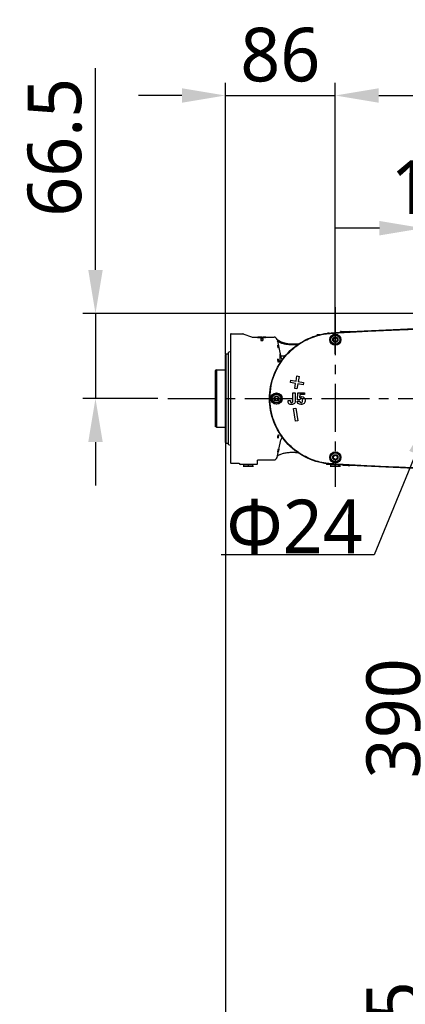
# Model space of a CAD drawing. Header units: millimetres. Extents: x 7426 to 8300, y 124 to 421.
# Tile 54 of 135: x 7964 to 7979, y 250 to 289. Entities that reach past the tile are written whole.
import ezdxf
from ezdxf import colors
from ezdxf.entities.mleader import LeaderData, LeaderLine
from ezdxf.math import Vec2, Vec3

# ---------------------------------------------------------------- set-up
doc = ezdxf.new("R2010")
doc.units = ezdxf.units.MM
doc.linetypes.add('BANKLINE1', pattern=[5.5, 4, -1.5])
doc.linetypes.add('CENTER', pattern=[0.6, 0.375, -0.075, 0.075, -0.075])
for name, color, linetype in [('00_COMPONENTS', 7, 'BANKLINE1'), ('DIM', 7, 'Continuous'), ('外形图', 7, 'Continuous')]:
    doc.layers.add(name, color=color, linetype=linetype)
doc.styles.add('微软雅黑', font='msyh.ttc')
doc.dimstyles.new('尺寸标注_1_20比例', dxfattribs={"dimtxt": 2.1, "dimasz": 1.7, "dimexe": 0.5, "dimexo": 0.4, "dimgap": 0.5, "dimtad": 1, "dimdec": 1, "dimlfac": 20, "dimdsep": 46, "dimtxsty": '微软雅黑', "dimcen": 0.09, "dimadec": 0, "dimazin": 0, "dimtp": 0.01, "dimtm": 0.01, "dimtfac": 1, "dimtdec": 1, "dimtofl": 0, "dimtmove": 0, "dimatfit": 3, "dimfxl": 1, "dimtolj": 1, "dimarcsym": 0})

# ---------------------------------------------------------------- blocks, each defined once
blk = doc.blocks.new('*D1463')
at = {"layer": 'Defpoints', "color": 0}
for p in [(7976.553, 285.592), (7972.253, 275.094), (7976.553, 275.094)]:
    blk.add_point(p, dxfattribs=at)
at = {"layer": '外形图', "color": 0, "lineweight": -2, "ltscale": 20}
for p, q in [((7972.253, 275.494), (7972.253, 286.092)), ((7976.553, 275.494), (7976.553, 286.092)), ((7970.553, 285.592), (7968.853, 285.592)), ((7972.253, 285.592), (7976.553, 285.592)), ((7978.253, 285.592), (7979.953, 285.592))]:
    blk.add_line(p, q, dxfattribs=at)
at = {"layer": '外形图', "color": 0}
for points in [[(7970.553, 285.309), (7970.553, 285.876), (7972.253, 285.592)], [(7978.253, 285.876), (7978.253, 285.309), (7976.553, 285.592)]]:
    blk.add_solid(points, dxfattribs=at)
at = {"layer": '外形图', "color": 0, "insert": (7974.403, 287.177), "char_height": 2.1, "attachment_point": 5, "style": '微软雅黑'}
blk.add_mtext('\\A1;86', dxfattribs=at)
blk = doc.blocks.new('*D1464')
at = {"layer": 'Defpoints', "color": 0}
for p in [(7976.553, 285.592), (8003.503, 285.592), (8003.503, 281.874)]:
    blk.add_point(p, dxfattribs=at)
at = {"layer": '外形图', "color": 0, "lineweight": -2, "ltscale": 20}
for p, q in [((7976.553, 285.992), (7976.553, 286.092)), ((8003.503, 282.274), (8003.503, 286.092)), ((7978.253, 285.592), (8001.803, 285.592))]:
    blk.add_line(p, q, dxfattribs=at)
at = {"layer": '外形图', "color": 0}
for points in [[(7978.253, 285.876), (7978.253, 285.309), (7976.553, 285.592)], [(8001.803, 285.309), (8001.803, 285.876), (8003.503, 285.592)]]:
    blk.add_solid(points, dxfattribs=at)
at = {"layer": '外形图', "color": 0, "insert": (7989.372, 287.178), "char_height": 2.1, "attachment_point": 5, "style": '微软雅黑'}
blk.add_mtext('\\A1;539', dxfattribs=at)
blk = doc.blocks.new('*D1504')
at = {"layer": '00_COMPONENTS', "color": 0, "linetype": 'ByBlock', "lineweight": -2, "ltscale": 20}
for p, q in [((7979.978, 274.177), (7979.978, 280.905)), ((7980.538, 273.985), (7980.538, 280.905)), ((7978.278, 280.405), (7976.578, 280.405)), ((7982.238, 280.405), (7983.938, 280.405))]:
    blk.add_line(p, q, dxfattribs=at)
at = {"layer": '00_COMPONENTS', "color": 0}
for points in [[(7978.278, 280.122), (7978.278, 280.689), (7979.978, 280.405)], [(7982.238, 280.689), (7982.238, 280.122), (7980.538, 280.405)]]:
    blk.add_solid(points, dxfattribs=at)
at = {"layer": 'Defpoints', "color": 0}
for p in [(7979.978, 280.405), (7979.978, 273.777), (7980.538, 273.585)]:
    blk.add_point(p, dxfattribs=at)
at = {"layer": '00_COMPONENTS', "color": 0, "insert": (7980.282, 281.996), "char_height": 2.1, "attachment_point": 5, "style": '微软雅黑'}
blk.add_mtext('\\A1;\\A1;10', dxfattribs=at)
blk = doc.blocks.new('*D1510')
at = {"layer": 'Defpoints', "color": 0}
for p in [(7980.418, 251.497), (8003.253, 251.497), (8003.253, 245.747)]:
    blk.add_point(p, dxfattribs=at)
at = {"layer": 'DIM', "color": 0, "linetype": 'ByBlock', "lineweight": -2, "ltscale": 20}
for p, q in [((8002.853, 251.497), (7979.918, 251.497)), ((7980.418, 247.447), (7980.418, 249.797)), ((8002.853, 245.747), (7979.918, 245.747))]:
    blk.add_line(p, q, dxfattribs=at)
at = {"layer": 'DIM', "color": 0}
for points in [[(7980.701, 249.797), (7980.134, 249.797), (7980.418, 251.497)], [(7980.134, 247.447), (7980.701, 247.447), (7980.418, 245.747)]]:
    blk.add_solid(points, dxfattribs=at)
at = {"layer": 'DIM', "color": 0, "insert": (7978.826, 248.622), "char_height": 2.1, "attachment_point": 5, "rotation": 90, "style": '微软雅黑'}
blk.add_mtext('\\A1;115', dxfattribs=at)
blk = doc.blocks.new('*D1511')
at = {"layer": 'Defpoints', "color": 0}
for p in [(8002.205, 270.997), (7980.418, 251.497), (8003.253, 251.497)]:
    blk.add_point(p, dxfattribs=at)
at = {"layer": 'DIM', "color": 0, "linetype": 'ByBlock', "lineweight": -2, "ltscale": 20}
for p, q in [((8001.805, 270.997), (7979.918, 270.997)), ((7980.418, 269.297), (7980.418, 253.197)), ((8002.853, 251.497), (7979.918, 251.497))]:
    blk.add_line(p, q, dxfattribs=at)
at = {"layer": 'DIM', "color": 0}
for points in [[(7980.701, 269.297), (7980.134, 269.297), (7980.418, 270.997)], [(7980.134, 253.197), (7980.701, 253.197), (7980.418, 251.497)]]:
    blk.add_solid(points, dxfattribs=at)
at = {"layer": 'DIM', "color": 0, "insert": (7978.832, 261.247), "char_height": 2.1, "attachment_point": 5, "rotation": 90, "style": '微软雅黑'}
blk.add_mtext('\\A1;390', dxfattribs=at)
blk = doc.blocks.new('*D1521')
at = {"layer": 'Defpoints', "color": 0}
for p in [(7972.253, 275.472), (8011.003, 220.145), (8011.003, 204.003)]:
    blk.add_point(p, dxfattribs=at)
at = {"layer": 'DIM', "color": 0, "linetype": 'ByBlock', "lineweight": -2, "ltscale": 20}
for p, q in [((7972.253, 275.072), (7972.253, 203.503)), ((8011.003, 219.745), (8011.003, 203.503)), ((7973.953, 204.003), (8009.303, 204.003))]:
    blk.add_line(p, q, dxfattribs=at)
at = {"layer": 'DIM', "color": 0}
for points in [[(7973.953, 204.287), (7973.953, 203.72), (7972.253, 204.003)], [(8009.303, 203.72), (8009.303, 204.287), (8011.003, 204.003)]]:
    blk.add_solid(points, dxfattribs=at)
at = {"layer": 'DIM', "color": 0, "insert": (7991.628, 205.571), "char_height": 2.1, "attachment_point": 5, "style": '微软雅黑'}
blk.add_mtext('\\A1;775', dxfattribs=at)
blk = doc.blocks.new('*D1527')
at = {"layer": 'Defpoints', "color": 0}
for p in [(7990.065, 277.072), (7967.175, 273.747), (7970.011, 273.747)]:
    blk.add_point(p, dxfattribs=at)
at = {"layer": 'DIM', "color": 0, "lineweight": -2}
for p, q in [((7967.175, 278.772), (7967.175, 286.665)), ((7989.665, 277.072), (7966.675, 277.072)), ((7967.175, 277.072), (7967.175, 273.747)), ((7969.611, 273.747), (7966.675, 273.747)), ((7967.175, 272.047), (7967.175, 270.347))]:
    blk.add_line(p, q, dxfattribs=at)
at = {"layer": 'DIM', "color": 0}
for points in [[(7966.892, 278.772), (7967.458, 278.772), (7967.175, 277.072)], [(7967.458, 272.047), (7966.892, 272.047), (7967.175, 273.747)]]:
    blk.add_solid(points, dxfattribs=at)
at = {"layer": 'DIM', "color": 0, "insert": (7965.589, 283.569), "char_height": 2.1, "attachment_point": 5, "rotation": 90, "style": '微软雅黑', "bg_fill": 3, "box_fill_scale": 1.1, "bg_fill_color": 256, "bg_fill_true_color": 13158600, "bg_fill_transparency": 0}
blk.add_mtext('\\A1;66.5', dxfattribs=at)

msp = doc.modelspace()

# ---------------------------------------------------------------- linework, layer by layer
at = {"layer": '外形图', "linetype": 'CENTER', "ltscale": 5}
for p, q in [((7976.5534, 277.3186), (7976.5534, 270.2896)), ((7970.0105, 273.7467), (8010.4048, 273.7467))]:
    msp.add_line(p, q, dxfattribs=at)
at = {"layer": '外形图', "linetype": 'Continuous'}
for p, q in [((7976.7778, 276.3716), (7977.289, 276.3716)), ((7972.4534, 276.2649), (7972.4534, 271.2284)), ((7972.4784, 276.2716), (7972.927, 276.2716)), ((7972.9783, 276.2626), (7973.272, 276.1557)), ((7973.3233, 276.1467), (7973.519, 276.1467)), ((7973.5355, 276.1396), (7973.5355, 276.1273)), ((7973.6208, 276.1463), (7973.6388, 276.1463)), ((7973.6388, 276.1463), (7973.6575, 276.1463)), ((7973.6434, 276.1087), (7973.6434, 276.0181)), ((7973.6434, 276.1087), (7973.7134, 276.1087)), ((7973.6434, 276.0833), (7973.7134, 276.0833)), ((7973.6434, 276.0181), (7973.7134, 276.0181)), ((7973.6575, 276.1463), (7973.67, 276.1463)), ((7973.67, 276.1463), (7973.6822, 276.1463)), ((7973.6782, 276.1394), (7973.6782, 276.1265)), ((7973.6822, 276.1463), (7973.7059, 276.1463)), ((7973.7015, 276.1432), (7973.7015, 276.1288)), ((7973.7059, 276.1463), (7973.7175, 276.1463)), ((7973.7134, 276.1087), (7973.7134, 276.0181)), ((7973.7175, 276.1463), (7973.7288, 276.1463)), ((7973.7288, 276.1463), (7973.7508, 276.1462)), ((7973.7508, 276.1462), (7973.7614, 276.1462)), ((7973.7614, 276.1462), (7973.7708, 276.1461)), ((7973.779, 276.1355), (7973.779, 276.1257)), ((7973.7886, 276.146), (7973.797, 276.1459)), ((7973.8224, 276.1467), (7974.1569, 276.1467)), ((7973.8224, 276.1391), (7973.8224, 276.1271)), ((7974.2534, 276.1041), (7974.2481, 276.1041)), ((7974.2555, 276.0943), (7974.2534, 276.1041)), ((7974.2735, 276.0523), (7974.4207, 275.3596)), ((7975.8264, 276.2466), (7975.9511, 276.2466)), ((7975.856, 276.2466), (7975.8534, 276.246)), ((7975.8534, 276.246), (7975.8534, 276.2219)), ((7975.856, 276.2466), (7975.9409, 276.2466)), ((7976.2484, 276.2839), (7976.2526, 276.2843)), ((7976.4772, 276.0907), (7976.5534, 276.1347)), ((7976.4772, 276.0026), (7976.4772, 276.0907)), ((7976.5534, 275.9586), (7976.4772, 276.0026)), ((7976.5534, 276.1347), (7976.6297, 276.0907)), ((7976.6297, 276.0026), (7976.5534, 275.9586)), ((7976.6297, 276.0907), (7976.6297, 276.0026)), ((7976.7528, 276.3473), (7976.7526, 276.3392)), ((7976.8233, 276.3276), (7976.8344, 276.3283)), ((7976.8344, 276.3283), (7976.8504, 276.3293)), ((7976.8423, 276.3451), (7976.8493, 276.3455)), ((7972.2534, 275.4717), (7972.2784, 275.4967)), ((7972.2534, 272.0217), (7972.2534, 275.4716)), ((7972.2784, 275.4967), (7972.2784, 271.9967)), ((7972.2784, 275.4967), (7972.3634, 275.4967)), ((7972.3784, 271.9528), (7972.3784, 275.5405)), ((7972.4534, 275.585), (7972.3871, 275.5541)), ((7974.3916, 275.1385), (7974.3916, 275.4967)), ((7974.4341, 275.2465), (7974.4642, 275.2465)), ((7974.581, 275.3967), (7974.5514, 275.3967)), ((7971.9034, 274.8717), (7971.8534, 274.8428)), ((7971.8534, 274.8428), (7971.8534, 272.6505)), ((7971.9034, 274.8717), (7971.9034, 272.6217)), ((7971.9034, 274.8717), (7972.2384, 274.8717)), ((7974.7985, 274.3748), (7974.8141, 274.4634)), ((7974.8141, 274.4634), (7975.016, 274.4278)), ((7975.016, 274.4278), (7975.0516, 274.6297)), ((7975.0516, 274.6297), (7975.1403, 274.6141)), ((7975.1403, 274.6141), (7975.1047, 274.4122)), ((7975.0004, 274.3392), (7974.7985, 274.3748)), ((7974.9648, 274.1373), (7975.0004, 274.3392)), ((7975.0534, 274.1217), (7974.9648, 274.1373)), ((7975.089, 274.3235), (7975.0534, 274.1217)), ((7975.2909, 274.2879), (7975.089, 274.3235)), ((7975.1047, 274.4122), (7975.3065, 274.3766)), ((7975.3065, 274.3766), (7975.2909, 274.2879)), ((7974.1772, 273.7907), (7974.2534, 273.8347)), ((7974.1772, 273.7026), (7974.1772, 273.7907)), ((7974.2534, 273.6586), (7974.1772, 273.7026)), ((7974.2534, 273.8347), (7974.3297, 273.7907)), ((7974.3297, 273.7026), (7974.2534, 273.6586)), ((7974.3297, 273.7907), (7974.3297, 273.7026)), ((7974.7034, 273.6508), (7974.7034, 273.6649)), ((7974.7034, 273.6649), (7974.799, 273.6649)), ((7974.799, 273.6649), (7974.7984, 273.6489)), ((7974.8921, 273.6454), (7974.8921, 273.9717)), ((7974.8921, 273.9717), (7974.9898, 273.9717)), ((7974.9898, 273.9717), (7974.9898, 273.6711)), ((7975.0701, 273.7), (7975.0879, 273.9717)), ((7975.1597, 273.7), (7975.0701, 273.7)), ((7975.0879, 273.9717), (7975.3499, 273.9717)), ((7975.1707, 273.9021), (7975.1584, 273.7821)), ((7975.3499, 273.9021), (7975.1707, 273.9021)), ((7975.3499, 273.9717), (7975.3499, 273.9021)), ((7974.9148, 273.356), (7975.0034, 273.3717)), ((7975.0016, 272.8636), (7974.9148, 273.356)), ((7975.0034, 273.3717), (7975.0903, 272.8793)), ((7975.0616, 273.6473), (7975.1606, 273.6473)), ((7971.9034, 272.6217), (7971.8534, 272.6505)), ((7971.9034, 272.6217), (7972.2384, 272.6217)), ((7975.0903, 272.8793), (7975.0016, 272.8636)), ((7974.2735, 271.4411), (7974.4207, 272.1337)), ((7974.5021, 272.1967), (7974.4984, 272.1967)), ((7972.2534, 272.0217), (7972.2784, 271.9967)), ((7972.2784, 271.9967), (7972.3634, 271.9967)), ((7972.4534, 271.9083), (7972.3871, 271.9392)), ((7974.2851, 271.4958), (7974.293, 271.5024)), ((7976.4772, 271.4907), (7976.5534, 271.5347)), ((7976.4772, 271.4026), (7976.4772, 271.4907)), ((7976.5534, 271.3586), (7976.4772, 271.4026)), ((7976.5534, 271.5347), (7976.6297, 271.4907)), ((7976.6297, 271.4026), (7976.5534, 271.3586)), ((7976.6297, 271.4907), (7976.6297, 271.4026)), ((7972.4784, 271.2217), (7972.7778, 271.2217)), ((7972.8028, 271.196), (7972.8028, 271.1973)), ((7973.4791, 271.1717), (7972.8278, 271.1717)), ((7972.9514, 271.0967), (7973.3555, 271.0967)), ((7972.9784, 271.0973), (7972.9784, 271.1717)), ((7972.9784, 271.0973), (7972.981, 271.0967)), ((7973.3258, 271.0967), (7972.981, 271.0967)), ((7973.1534, 271.1039), (7973.1534, 271.1717)), ((7973.3258, 271.0967), (7973.3284, 271.0973)), ((7973.3284, 271.0973), (7973.3284, 271.1717)), ((7973.5041, 271.196), (7973.5074, 271.3223)), ((7973.5324, 271.3467), (7974.1569, 271.3467)), ((7976.2028, 271.196), (7976.2027, 271.1991)), ((7976.489, 271.1717), (7976.2278, 271.1717)), ((7976.3514, 271.0967), (7976.7555, 271.0967)), ((7976.3784, 271.0973), (7976.3784, 271.1717)), ((7976.3784, 271.0973), (7976.381, 271.0967)), ((7976.7258, 271.0967), (7976.381, 271.0967)), ((7976.5534, 271.1039), (7976.5534, 271.1674)), ((7976.7258, 271.0967), (7976.7284, 271.0973)), ((7976.7284, 271.0973), (7976.7284, 271.1557)), ((7976.8421, 271.1483), (7976.833, 271.1489)), ((7976.8477, 271.164), (7976.834, 271.1649)), ((7976.8896, 271.1465), (7976.8467, 271.1493)), ((7976.8649, 271.1629), (7976.8477, 271.164)), ((7976.9431, 271.143), (7976.8896, 271.1465))]:
    msp.add_line(p, q, dxfattribs=at)
for points in [[(7974.2993, 275.9859), (7974.2892, 275.994), (7974.2851, 275.9976)], [(7975.0862, 275.8589), (7975.054, 275.8556), (7975.0083, 275.8518), (7974.9633, 275.8491), (7974.9193, 275.8474), (7974.876, 275.8467), (7974.8337, 275.847), (7974.7922, 275.8484), (7974.7517, 275.8507), (7974.7121, 275.854), (7974.6735, 275.8584), (7974.636, 275.8636), (7974.5996, 275.8699), (7974.5644, 275.877), (7974.5305, 275.885), (7974.4981, 275.8939), (7974.4673, 275.9034), (7974.4384, 275.9136), (7974.4114, 275.9242), (7974.3867, 275.935), (7974.3643, 275.946), (7974.3443, 275.9567), (7974.3268, 275.9671), (7974.3118, 275.9769), (7974.2993, 275.9859)], [(7974.293, 271.5024), (7974.3047, 271.5113), (7974.319, 271.5212), (7974.3359, 271.5317), (7974.3554, 271.5427), (7974.3775, 271.5539), (7974.4021, 271.5652), (7974.429, 271.5762), (7974.458, 271.5868), (7974.4891, 271.5968), (7974.5219, 271.606), (7974.5562, 271.6145), (7974.592, 271.622), (7974.6289, 271.6286), (7974.667, 271.6341), (7974.7059, 271.6387), (7974.7458, 271.6422), (7974.7865, 271.6447), (7974.828, 271.6462), (7974.8702, 271.6466), (7974.9131, 271.6461), (7974.9568, 271.6446), (7975.0011, 271.642), (7975.0461, 271.6385), (7975.0861, 271.6345)], [(7972.7778, 271.2217), (7972.7804, 271.2215), (7972.7839, 271.2209), (7972.7873, 271.2198), (7972.7905, 271.2181), (7972.7935, 271.2161), (7972.7961, 271.2136), (7972.7984, 271.2108), (7972.8002, 271.2077), (7972.8016, 271.2043), (7972.8024, 271.2008), (7972.8028, 271.1973)], [(7973.5074, 271.3223), (7973.5077, 271.3257), (7973.5085, 271.3291), (7973.5098, 271.3325), (7973.5116, 271.3356), (7973.5138, 271.3384), (7973.5164, 271.3409), (7973.5193, 271.3429), (7973.5224, 271.3446), (7973.5258, 271.3458), (7973.5293, 271.3465), (7973.5324, 271.3467)]]:
    msp.add_lwpolyline(points, dxfattribs=at)
for centre, radius in [((7976.5534, 276.0467), 0.22), ((7976.5534, 276.0467), 0.2157), ((7976.5534, 276.0467), 0.1725), ((7976.5534, 276.0467), 0.1026), ((7974.2534, 273.7467), 0.22), ((7974.2534, 273.7467), 0.2157), ((7974.2534, 273.7467), 0.1725), ((7974.2534, 273.7467), 0.1026), ((7976.5534, 271.4467), 0.22), ((7976.5534, 271.4467), 0.2157), ((7976.5534, 271.4467), 0.1725), ((7976.5534, 271.4467), 0.1026)]:
    msp.add_circle(centre, radius, dxfattribs=at)
for centre, radius, start, end in [((7976.7778, 276.3466), 0.025, 90, 178.5), ((7981.8203, 198.5769), 77.9273, 93.45643, 93.657405), ((7972.4784, 276.2216), 0.05, 90, 120), ((7972.927, 276.1217), 0.15, 70, 90), ((7973.3233, 276.2966), 0.15, 250, 270), ((7973.5824, 276.7712), 0.6456, 263.52422, 265.82853), ((7973.5617, 274.3311), 1.8148, 90.98122, 91.34695), ((7973.5759, 273.511), 2.6351, 90.71011, 90.98378), ((7973.5912, 272.2813), 3.8649, 90.51049, 90.71195), ((7973.606, 270.6594), 5.4868, 90.3602, 90.51343), ((7973.6188, 268.6208), 7.5255, 90.24102, 90.36051), ((7973.6409, 263.0924), 13.054, 90.08827, 90.23607), ((7973.6102, 277.2796), 1.1447, 269.01109, 270.0276), ((7973.611, 277.2947), 1.1598, 269.98619, 270.61379), ((7973.615, 276.9617), 0.8267, 270.58477, 271.78977), ((7973.6392, 276.7842), 0.6589, 273.38914, 275.431), ((7973.6517, 276.6487), 0.5229, 275.47704, 276.02386), ((7973.7044, 271.3615), 4.7817, 89.636, 89.76448), ((7973.7202, 273.4007), 2.7425, 88.87738, 89.69542), ((7973.7337, 269.5018), 6.6444, 89.52725, 89.68036), ((7973.7483, 274.8637), 1.2791, 88.10103, 88.85245), ((7973.7632, 272.7425), 3.4036, 89.16778, 89.43251), ((7973.7818, 274.0056), 2.1403, 88.79574, 89.17356), ((7973.7953, 274.6602), 1.4856, 88.53614, 88.78533), ((7974.1569, 276.0275), 0.1192, 12, 90), ((7974.4755, 276.2333), 0.2677, 228.06673, 229.22623), ((7975.9643, 275.522), 0.7259, 97.48154, 98.78829), ((7976.6288, 273.0532), 3.2697, 95.90632, 96.71499), ((7976.3509, 275.6228), 0.6652, 97.67901, 98.81942), ((7976.3705, 275.4812), 0.8081, 97.04143, 97.71866), ((7976.3635, 275.5389), 0.75, 96.21764, 97.04888), ((7976.3484, 275.6788), 0.6093, 95.13013, 96.22912), ((7976.6741, 272.6196), 3.7057, 95.55351, 95.91416), ((7976.9018, 274.9983), 1.3284, 92.66352, 92.90702), ((7976.888, 275.2932), 1.0332, 92.46, 92.66194), ((7976.8771, 275.5493), 0.7769, 92.2015, 92.46247), ((7976.8675, 275.8004), 0.5256, 91.84162, 92.2068), ((7974.2245, 275.7299), 0.1176, 359.60402, 2.55085), ((7972.3634, 275.5117), 0.015, 270, 0), ((7972.3934, 275.5405), 0.015, 115, 180), ((7974.4984, 275.3761), 0.0795, 192, 270), ((7972.2384, 274.8867), 0.015, 270, 0), ((7975.3017, 273.6423), 0.2002, 134.03817, 135.70434), ((7975.2171, 273.6948), 0.056, 82.63548, 90.07525), ((7972.2384, 272.6067), 0.015, 0, 90), ((7974.4984, 272.1172), 0.0795, 90, 168), ((7972.3634, 271.9817), 0.015, 0, 90), ((7972.3934, 271.9528), 0.015, 180, 245), ((7974.1569, 271.4658), 0.1192, 270, 348), ((7974.0404, 271.7906), 0.3042, 339.30832, 339.96246), ((7972.4784, 271.2717), 0.05, 240, 270), ((7972.8278, 271.1967), 0.025, 181.5, 270), ((7973.0893, 271.8213), 0.7259, 261.21171, 262.51846), ((7973.2175, 271.8213), 0.7259, 277.48154, 278.78829), ((7973.4791, 271.1967), 0.025, 270, 358.5), ((7976.2278, 271.1967), 0.025, 181.5, 270), ((7976.6283, 274.4352), 3.2647, 263.28322, 264.09309), ((7976.6743, 274.8751), 3.7071, 264.08545, 264.46048), ((7976.4893, 271.8213), 0.7259, 261.21171, 262.51846), ((7976.6175, 271.8213), 0.7259, 277.48154, 278.78829), ((7976.8826, 272.1341), 0.967, 267.15513, 267.9483), ((7981.7307, 347.4571), 76.4652, 266.3345, 266.544707)]:
    msp.add_arc(centre, radius, start, end, dxfattribs=at)
for points, knots in [([(7976.8504, 276.3293), (7976.9206, 276.3338), (7977.0929, 276.3449), (7977.3677, 276.3603), (7977.6749, 276.3766), (7977.9824, 276.3915), (7978.2893, 276.4054), (7978.5968, 276.4186), (7978.9106, 276.4312), (7979.2402, 276.4437), (7979.5973, 276.4564), (7979.9927, 276.4696), (7980.4369, 276.4834), (7980.9349, 276.4977), (7981.4803, 276.5121), (7982.0565, 276.5261), (7982.6476, 276.5392), (7983.2482, 276.5514), (7983.8648, 276.5629), (7984.5096, 276.574), (7985.1576, 276.584), (7985.5924, 276.5902), (7985.7997, 276.593)], [0, 0, 0, 0, 0.0235801, 0.0578375, 0.0922142, 0.1266516, 0.1609875, 0.1951405, 0.2297865, 0.2661953, 0.3056776, 0.3494817, 0.3987676, 0.4545579, 0.5164118, 0.5815601, 0.6476619, 0.7145009, 0.7828633, 0.8542818, 0.9305441, 1, 1, 1, 1]), ([(7973.4698, 276.1396), (7973.4698, 276.1436), (7973.4951, 276.143), (7973.5064, 276.1451), (7973.519, 276.1454)], [0, 0, 0, 0, 0.2389077, 1, 1, 1, 1]), ([(7973.4941, 276.1317), (7973.4878, 276.1327), (7973.4811, 276.1342), (7973.4698, 276.1374), (7973.4698, 276.1396)], [0, 0, 0, 0, 0.7413988, 1, 1, 1, 1]), ([(7973.5561, 276.1422), (7973.551, 276.142), (7973.5463, 276.1406), (7973.5355, 276.1414), (7973.5355, 276.1396)], [0, 0, 0, 0, 0.7317569, 1, 1, 1, 1]), ([(7973.5355, 276.1396), (7973.5355, 276.1375), (7973.5469, 276.1384), (7973.5518, 276.1367), (7973.557, 276.1364)], [0, 0, 0, 0, 0.282284, 1, 1, 1, 1]), ([(7973.6587, 276.1422), (7973.6549, 276.1424), (7973.6378, 276.143), (7973.6207, 276.1431), (7973.6074, 276.1431)], [0, 0, 0, 0, 0.222833, 1, 1, 1, 1]), ([(7973.6782, 276.1394), (7973.6782, 276.1412), (7973.668, 276.1406), (7973.6635, 276.1419), (7973.6587, 276.1422)], [0, 0, 0, 0, 0.2700769, 1, 1, 1, 1]), ([(7973.6598, 276.1363), (7973.6643, 276.1366), (7973.6686, 276.1379), (7973.6782, 276.1377), (7973.6782, 276.1394)], [0, 0, 0, 0, 0.7344255, 1, 1, 1, 1]), ([(7973.7015, 276.1432), (7973.712, 276.1428), (7973.7216, 276.141), (7973.7425, 276.1407), (7973.7425, 276.1373)], [0, 0, 0, 0, 0.7494887, 1, 1, 1, 1]), ([(7973.7425, 276.1373), (7973.7425, 276.134), (7973.7246, 276.132), (7973.7157, 276.1297), (7973.7066, 276.1288)], [0, 0, 0, 0, 0.2630004, 1, 1, 1, 1]), ([(7973.822, 276.1396), (7973.8208, 276.1402), (7973.8101, 276.1414), (7973.7998, 276.1419), (7973.7907, 276.1422)], [0, 0, 0, 0, 0.1265007, 1, 1, 1, 1]), ([(7973.8064, 276.1363), (7973.8074, 276.1364), (7973.8094, 276.1365), (7973.8114, 276.1366), (7973.8124, 276.1367)], [0, 0, 0, 0, 0.5161582, 1, 1, 1, 1]), ([(7973.8124, 276.1367), (7973.8152, 276.1369), (7973.818, 276.136), (7973.8223, 276.1388), (7973.8196, 276.1387), (7973.8187, 276.1388)], [0, 0, 0, 0, 0.690743, 0.7695703, 1, 1, 1, 1]), ([(7973.8333, 276.1453), (7973.8372, 276.1452), (7973.8508, 276.1448), (7973.8644, 276.1443), (7973.8739, 276.1433)], [0, 0, 0, 0, 0.2948467, 1, 1, 1, 1]), ([(7973.8868, 276.1388), (7973.8868, 276.1363), (7973.8739, 276.1327), (7973.8663, 276.1312), (7973.8589, 276.1302)], [0, 0, 0, 0, 0.2492948, 1, 1, 1, 1]), ([(7973.8739, 276.1433), (7973.876, 276.1431), (7973.8799, 276.1424), (7973.8868, 276.1413), (7973.8868, 276.1388)], [0, 0, 0, 0, 0.4594777, 1, 1, 1, 1]), ([(7973.9808, 273.7467), (7973.9808, 274.3553), (7974.4463, 275.6152), (7975.6421, 276.2292), (7976.2464, 276.3005)], [0, 0, 0, 0, 0.5000537, 1, 1, 1, 1]), ([(7976.295, 271.2042), (7976.2805, 271.2057), (7976.1659, 271.2185), (7975.9516, 271.2558), (7975.6598, 271.3458), (7975.3791, 271.4693), (7975.1163, 271.6258), (7974.8741, 271.8118), (7974.6508, 272.03), (7974.4435, 272.2906), (7974.2536, 272.6087), (7974.0976, 272.9939), (7974.0021, 273.4364), (7973.9878, 273.9061), (7974.0591, 274.3624), (7974.1992, 274.7701), (7974.3824, 275.1113), (7974.5867, 275.3899), (7974.8059, 275.6203), (7975.0423, 275.8154), (7975.299, 275.9808), (7975.5751, 276.1146), (7975.8639, 276.214), (7976.0908, 276.2635), (7976.2193, 276.2804), (7976.2484, 276.2839)], [0, 0, 0, 0, 0.0058635, 0.0463899, 0.0872526, 0.128385, 0.1694467, 0.2099809, 0.2509538, 0.2946943, 0.3435791, 0.3994632, 0.4610615, 0.52468, 0.5873926, 0.6457747, 0.6972175, 0.7426116, 0.7843227, 0.8247843, 0.8656364, 0.9068588, 0.9478829, 0.9882161, 1, 1, 1, 1]), ([(7976.2526, 276.2843), (7976.3207, 276.2922), (7976.489, 276.3061), (7976.6793, 276.3182), (7976.8013, 276.3261), (7976.8233, 276.3276)], [0, 0, 0, 0, 0.3593032, 0.8843736, 1, 1, 1, 1]), ([(7976.2829, 276.2877), (7976.341, 276.2939), (7976.4991, 276.3068), (7976.6765, 276.3181), (7976.7956, 276.3258), (7976.8147, 276.327)], [0, 0, 0, 0, 0.3284819, 0.8920245, 1, 1, 1, 1]), ([(7974.33, 275.7126), (7974.3282, 275.7126), (7974.3274, 275.722), (7974.3226, 275.7321), (7974.3186, 275.7525), (7974.3134, 275.7747), (7974.3095, 275.7969), (7974.3051, 275.8179), (7974.3056, 275.8275), (7974.3027, 275.8376), (7974.3044, 275.8376)], [0, 0, 0, 0, 0.0419356, 0.1522823, 0.3138036, 0.5027051, 0.6919496, 0.85353, 0.9619635, 1, 1, 1, 1]), ([(7974.3044, 275.8376), (7974.3061, 275.8376), (7974.3068, 275.8282), (7974.3115, 275.8181), (7974.3154, 275.7976), (7974.3206, 275.7754), (7974.3246, 275.7532), (7974.3291, 275.7323), (7974.3288, 275.7227), (7974.3316, 275.7126), (7974.33, 275.7126)], [0, 0, 0, 0, 0.0415803, 0.1518117, 0.3134171, 0.5024261, 0.6917361, 0.8534129, 0.9619401, 1, 1, 1, 1]), ([(7974.3128, 275.2037), (7974.3089, 275.2211), (7974.3055, 275.2439), (7974.3041, 275.2668), (7974.304, 275.2719)], [0, 0, 0, 0, 0.7742813, 1, 1, 1, 1]), ([(7974.3044, 275.2857), (7974.3046, 275.2878), (7974.3047, 275.2906), (7974.3067, 275.2941), (7974.3077, 275.2941)], [0, 0, 0, 0, 0.6831372, 1, 1, 1, 1]), ([(7974.3077, 275.2941), (7974.3115, 275.2941), (7974.3158, 275.2773), (7974.3193, 275.2679), (7974.3212, 275.2594)], [0, 0, 0, 0, 0.3011485, 1, 1, 1, 1]), ([(7974.3265, 275.1691), (7974.3227, 275.1691), (7974.3181, 275.1857), (7974.3147, 275.1952), (7974.3128, 275.2037)], [0, 0, 0, 0, 0.3027752, 1, 1, 1, 1]), ([(7974.3212, 275.2594), (7974.3252, 275.2421), (7974.3288, 275.2193), (7974.3303, 275.1964), (7974.3304, 275.1912)], [0, 0, 0, 0, 0.7743251, 1, 1, 1, 1]), ([(7974.33, 275.1774), (7974.3298, 275.1753), (7974.3296, 275.1725), (7974.3275, 275.1691), (7974.3265, 275.1691)], [0, 0, 0, 0, 0.6787063, 1, 1, 1, 1]), ([(7976.2464, 271.1928), (7975.6421, 271.2641), (7974.4463, 271.8781), (7973.9808, 273.138), (7973.9808, 273.7467)], [0, 0, 0, 0, 0.499947, 1, 1, 1, 1]), ([(7974.3077, 272.1992), (7974.3047, 272.1992), (7974.304, 272.2152), (7974.3039, 272.2229), (7974.3044, 272.2305)], [0, 0, 0, 0, 0.2814714, 1, 1, 1, 1]), ([(7974.3247, 272.2512), (7974.3225, 272.2386), (7974.3188, 272.2213), (7974.3129, 272.2056), (7974.3095, 272.1992), (7974.3077, 272.1992)], [0, 0, 0, 0, 0.6902226, 0.9032495, 1, 1, 1, 1]), ([(7974.3094, 272.2723), (7974.3116, 272.2849), (7974.3152, 272.3021), (7974.3212, 272.318), (7974.3247, 272.3242), (7974.3265, 272.3242)], [0, 0, 0, 0, 0.688987, 0.9019009, 1, 1, 1, 1]), ([(7974.3265, 272.3242), (7974.3295, 272.3242), (7974.3306, 272.3084), (7974.3305, 272.3006), (7974.33, 272.293)], [0, 0, 0, 0, 0.2828094, 1, 1, 1, 1]), ([(7974.3062, 271.6779), (7974.307, 271.6831), (7974.3109, 271.7061), (7974.3156, 271.7289), (7974.3197, 271.7464)], [0, 0, 0, 0, 0.2263984, 1, 1, 1, 1]), ([(7974.328, 271.7585), (7974.3272, 271.7533), (7974.3231, 271.7304), (7974.3184, 271.7076), (7974.3143, 271.69)], [0, 0, 0, 0, 0.2264006, 1, 1, 1, 1]), ([(7974.3197, 271.7464), (7974.3217, 271.7548), (7974.324, 271.7667), (7974.3281, 271.7761), (7974.3291, 271.7807), (7974.33, 271.7807)], [0, 0, 0, 0, 0.7170833, 0.9215695, 1, 1, 1, 1]), ([(7974.33, 271.7807), (7974.3307, 271.7807), (7974.3301, 271.7762), (7974.3302, 271.7744), (7974.33, 271.7723)], [0, 0, 0, 0, 0.2589207, 1, 1, 1, 1]), ([(7974.3422, 271.7641), (7974.3422, 271.7626), (7974.3421, 271.7595), (7974.342, 271.7564), (7974.3419, 271.7547)], [0, 0, 0, 0, 0.4777228, 1, 1, 1, 1]), ([(7974.3044, 271.6557), (7974.3036, 271.6557), (7974.3043, 271.6602), (7974.3041, 271.662), (7974.3044, 271.6641)], [0, 0, 0, 0, 0.2585042, 1, 1, 1, 1]), ([(7974.3143, 271.69), (7974.3124, 271.6817), (7974.3102, 271.6698), (7974.3061, 271.6603), (7974.3053, 271.6557), (7974.3044, 271.6557)], [0, 0, 0, 0, 0.7182833, 0.9224824, 1, 1, 1, 1]), ([(7976.263, 271.2111), (7976.2605, 271.2115), (7976.2566, 271.212), (7976.2527, 271.2126), (7976.2513, 271.2129)], [0, 0, 0, 0, 0.6166167, 1, 1, 1, 1]), ([(7976.2947, 271.2075), (7976.2892, 271.208), (7976.2786, 271.2092), (7976.268, 271.2105), (7976.263, 271.2111)], [0, 0, 0, 0, 0.5198242, 1, 1, 1, 1]), ([(7976.834, 271.1649), (7976.7409, 271.171), (7976.5612, 271.1834), (7976.3813, 271.1951), (7976.295, 271.2042)], [0, 0, 0, 0, 0.5181651, 1, 1, 1, 1]), ([(7989.5203, 270.8617), (7989.1965, 270.8641), (7988.5563, 270.8693), (7987.6229, 270.8783), (7986.7433, 270.888), (7985.9335, 270.8983), (7985.1903, 270.9087), (7984.5042, 270.9194), (7983.8585, 270.9305), (7983.234, 270.9422), (7982.6148, 270.9548), (7981.9935, 270.9687), (7981.3798, 270.9837), (7980.7986, 270.9994), (7980.2733, 271.0148), (7979.8122, 271.0296), (7979.4077, 271.0435), (7979.0469, 271.0568), (7978.7159, 271.0698), (7978.4012, 271.083), (7978.0928, 271.0967), (7977.7857, 271.1112), (7977.4785, 271.1269), (7977.1715, 271.1439), (7976.9669, 271.1563), (7976.8649, 271.1629)], [0, 0, 0, 0, 0.0767292, 0.1517019, 0.2212016, 0.2851683, 0.3436184, 0.3973101, 0.4477788, 0.4966447, 0.5453146, 0.5945383, 0.6439243, 0.6907635, 0.7323194, 0.7684542, 0.8000816, 0.8282273, 0.8540109, 0.8785791, 0.9028723, 0.9271554, 0.951424, 0.9757754, 1, 1, 1, 1])]:
    msp.add_open_spline(points, degree=3, knots=knots, dxfattribs=at)
for points in [[(7977.1221, 276.3625), (7978.6261, 276.4507), (7980.1326, 276.4949), (7981.6387, 276.5321)], [(7973.5096, 276.1297), (7973.5044, 276.1303), (7973.4993, 276.1309), (7973.4941, 276.1317)], [(7973.6135, 276.1247), (7973.5875, 276.1247), (7973.5614, 276.1254), (7973.5355, 276.1273)], [(7973.6074, 276.1431), (7973.5903, 276.1431), (7973.5732, 276.143), (7973.5561, 276.1422)], [(7973.557, 276.1364), (7973.5681, 276.1356), (7973.5793, 276.1353), (7973.5904, 276.1351)], [(7973.6782, 276.1265), (7973.6567, 276.1252), (7973.6351, 276.1247), (7973.6135, 276.1247)], [(7973.6408, 276.1353), (7973.6471, 276.1355), (7973.6535, 276.1358), (7973.6598, 276.1363)], [(7973.779, 276.1355), (7973.7881, 276.1357), (7973.7973, 276.1358), (7973.8064, 276.1363)], [(7973.8225, 276.127), (7973.808, 276.1263), (7973.7935, 276.1259), (7973.779, 276.1257)], [(7973.8589, 276.1302), (7973.8468, 276.1286), (7973.8347, 276.1277), (7973.8225, 276.127)], [(7974.2542, 276.096), (7974.2537, 276.0988), (7974.2534, 276.1015), (7974.2534, 276.1041)], [(7974.2966, 276.0341), (7974.2862, 276.0435), (7974.2776, 276.0527), (7974.271, 276.0616)], [(7975.1152, 275.878), (7974.6758, 275.8398), (7974.4038, 275.9416), (7974.3007, 276.0306)], [(7975.8698, 276.2417), (7975.8934, 276.2448), (7975.9172, 276.2466), (7975.9409, 276.2466)], [(7976.3155, 276.3079), (7976.4109, 276.3171), (7976.5065, 276.3229), (7976.6021, 276.3292)], [(7976.6021, 276.3292), (7976.6822, 276.3345), (7976.7622, 276.3399), (7976.8423, 276.3451)], [(7974.325, 275.8101), (7974.3326, 275.7899), (7974.3384, 275.7689), (7974.341, 275.7476)], [(7974.341, 275.7476), (7974.3415, 275.7435), (7974.3419, 275.7393), (7974.3421, 275.7352)], [(7974.304, 275.2719), (7974.3039, 275.2765), (7974.3039, 275.2811), (7974.3044, 275.2857)], [(7974.4086, 275.4159), (7974.4399, 275.4033), (7974.5128, 275.412), (7974.6151, 275.4361)], [(7974.3304, 275.1912), (7974.3305, 275.1866), (7974.3305, 275.182), (7974.33, 275.1774)], [(7974.9898, 273.6711), (7974.9898, 273.6166), (7974.9767, 273.5765), (7974.9511, 273.5507)], [(7975.1661, 273.7145), (7975.1639, 273.7101), (7975.1618, 273.7052), (7975.1597, 273.7)], [(7975.1626, 273.7862), (7975.174, 273.7973), (7975.1855, 273.8056), (7975.1973, 273.811)], [(7975.1823, 273.7385), (7975.1766, 273.7328), (7975.1712, 273.7248), (7975.1661, 273.7145)], [(7975.1944, 273.7467), (7975.1898, 273.7447), (7975.1857, 273.7419), (7975.1823, 273.7385)], [(7975.2039, 273.7495), (7975.2005, 273.7488), (7975.1973, 273.7479), (7975.1944, 273.7467)], [(7975.1973, 273.811), (7975.2101, 273.8168), (7975.2258, 273.82), (7975.2446, 273.82)], [(7975.217, 273.7507), (7975.2123, 273.7507), (7975.2079, 273.7503), (7975.2039, 273.7495)], [(7975.2375, 273.7467), (7975.2334, 273.7484), (7975.229, 273.7497), (7975.2243, 273.7503)], [(7975.2589, 273.7296), (7975.2528, 273.7374), (7975.2456, 273.7432), (7975.2375, 273.7467)], [(7975.2446, 273.82), (7975.2822, 273.82), (7975.3132, 273.8062), (7975.3382, 273.7785)], [(7975.2586, 273.6085), (7975.2697, 273.6244), (7975.2753, 273.6464), (7975.2753, 273.6743)], [(7975.2753, 273.6743), (7975.2753, 273.6971), (7975.2697, 273.7156), (7975.2589, 273.7296)], [(7975.3756, 273.6743), (7975.3756, 273.6254), (7975.3599, 273.5862), (7975.3292, 273.5564)], [(7975.3382, 273.7785), (7975.347, 273.7688), (7975.3543, 273.7582), (7975.3599, 273.7467)], [(7975.3599, 273.7467), (7975.3704, 273.7256), (7975.3756, 273.7014), (7975.3756, 273.6743)], [(7974.7401, 273.5442), (7974.7157, 273.5658), (7974.7034, 273.6012), (7974.7034, 273.6508)], [(7974.8382, 273.5119), (7974.7971, 273.5119), (7974.7645, 273.5226), (7974.7401, 273.5442)], [(7974.7984, 273.6489), (7974.7982, 273.6437), (7974.7982, 273.6389), (7974.7985, 273.6343)], [(7974.7985, 273.6343), (7974.8007, 273.6012), (7974.8159, 273.5846), (7974.8407, 273.5846)], [(7974.9511, 273.5507), (7974.9253, 273.5248), (7974.8877, 273.5119), (7974.8382, 273.5119)], [(7974.8407, 273.5846), (7974.8589, 273.5846), (7974.872, 273.5893), (7974.8801, 273.5988)], [(7974.8801, 273.5988), (7974.888, 273.6081), (7974.8921, 273.6238), (7974.8921, 273.6454)], [(7975.1023, 273.5467), (7975.0767, 273.5699), (7975.0629, 273.6034), (7975.0616, 273.6473)], [(7975.2073, 273.5119), (7975.1628, 273.5119), (7975.128, 273.5235), (7975.1023, 273.5467)], [(7975.1606, 273.6473), (7975.1631, 273.6257), (7975.1685, 273.6097), (7975.1766, 273.5997)], [(7975.1766, 273.5997), (7975.1848, 273.5897), (7975.1973, 273.5846), (7975.2145, 273.5846)], [(7975.3292, 273.5564), (7975.2985, 273.5267), (7975.2578, 273.5119), (7975.2073, 273.5119)], [(7975.2145, 273.5846), (7975.2327, 273.5846), (7975.2474, 273.5925), (7975.2586, 273.6085)], [(7974.3044, 272.2305), (7974.3052, 272.2445), (7974.307, 272.2585), (7974.3094, 272.2723)], [(7974.33, 272.293), (7974.3291, 272.279), (7974.3272, 272.265), (7974.3247, 272.2512)], [(7974.3419, 271.7547), (7974.3403, 271.7314), (7974.3342, 271.7084), (7974.3262, 271.6864)], [(7974.33, 271.7723), (7974.3295, 271.7677), (7974.3288, 271.7631), (7974.328, 271.7585)], [(7974.3044, 271.6641), (7974.3048, 271.6687), (7974.3055, 271.6733), (7974.3062, 271.6779)], [(7973.0659, 271.0967), (7973.0422, 271.0967), (7973.0184, 271.0985), (7972.9948, 271.1016)], [(7973.1534, 271.1039), (7973.1245, 271.0994), (7973.0952, 271.0967), (7973.0659, 271.0967)], [(7973.2409, 271.0967), (7973.2117, 271.0967), (7973.1824, 271.0994), (7973.1534, 271.1039)], [(7973.312, 271.1016), (7973.2885, 271.0985), (7973.2647, 271.0967), (7973.2409, 271.0967)], [(7976.6021, 271.1641), (7976.5068, 271.1704), (7976.4115, 271.1761), (7976.3165, 271.1853)], [(7976.4659, 271.0967), (7976.4422, 271.0967), (7976.4184, 271.0985), (7976.3948, 271.1016)], [(7976.5534, 271.1039), (7976.5245, 271.0994), (7976.4952, 271.0967), (7976.4659, 271.0967)], [(7976.6409, 271.0967), (7976.6117, 271.0967), (7976.5823, 271.0994), (7976.5534, 271.1039)], [(7976.833, 271.1489), (7976.756, 271.1538), (7976.6791, 271.159), (7976.6021, 271.1641)], [(7976.712, 271.1016), (7976.6885, 271.0985), (7976.6647, 271.0967), (7976.6409, 271.0967)], [(7981.6387, 270.9612), (7980.1326, 270.9985), (7978.6261, 271.0426), (7977.1221, 271.1308)]]:
    msp.add_open_spline(points, degree=3, dxfattribs=at)

# ---------------------------------------------------------------- dimensions: what is measured, and where the dimension line sits
at = {"layer": '00_COMPONENTS', "linetype": 'ByBlock', "ltscale": 20}
dim = msp.add_linear_dim(base=(7979.9784, 280.4055), p1=(7980.5384, 273.5848), p2=(7979.9784, 273.7774), text='\\A1;10', dimstyle='尺寸标注_1_20比例', dxfattribs=at)
dim.commit()
dim.dimension.update_dxf_attribs({"geometry": '*D1504', "text_midpoint": (7980.2819, 280.4055), "dimtype": 160})
at = {"layer": 'DIM', "linetype": 'ByBlock', "ltscale": 20}
dim = msp.add_linear_dim(base=(8011.0034, 204.0032), p1=(7972.2534, 275.4716), p2=(8011.0034, 220.145), dimstyle='尺寸标注_1_20比例', dxfattribs=at)
dim.commit()
dim.dimension.update_dxf_attribs({"geometry": '*D1521', "text_midpoint": (7991.6284, 204.0032), "dimtype": 160})
dim = msp.add_linear_dim(base=(7980.4177, 251.4967), p1=(8002.2049, 270.997), p2=(8003.2531, 251.4967), angle=90, dimstyle='尺寸标注_1_20比例', dxfattribs=at)
dim.commit()
dim.dimension.update_dxf_attribs({"geometry": '*D1511', "text_midpoint": (7980.4177, 261.2468), "dimtype": 160})
dim = msp.add_linear_dim(base=(7980.4177, 251.4967), p1=(8003.253, 245.7471), p2=(8003.2531, 251.4967), angle=90, dimstyle='尺寸标注_1_20比例', dxfattribs=at)
dim.commit()
dim.dimension.update_dxf_attribs({"geometry": '*D1510', "text_midpoint": (7978.8264, 248.6219)})
at = {"layer": '外形图', "ltscale": 20}
dim = msp.add_linear_dim(base=(7976.5534, 285.5922), p1=(7972.2534, 275.0938), p2=(7976.5534, 275.0938), dimstyle='尺寸标注_1_20比例', override={"dimtofl": 1}, dxfattribs=at)
dim.commit()
dim.dimension.update_dxf_attribs({"geometry": '*D1463', "text_midpoint": (7974.4034, 285.5922), "dimtype": 160})
dim = msp.add_linear_dim(base=(8003.5034, 285.5922), p1=(7976.5534, 285.5922), p2=(8003.5034, 281.8736), dimstyle='尺寸标注_1_20比例', dxfattribs=at)
dim.commit()
dim.dimension.update_dxf_attribs({"geometry": '*D1464', "text_midpoint": (7989.3723, 285.5922), "dimtype": 160})

# ---------------------------------------------------------------- leaders
at = {"layer": '00_COMPONENTS', "linetype": 'ByBlock', "ltscale": 20}
ml = msp.add_multileader_mtext('Standard', dxfattribs=at)
ml.set_content('{\\A1;\\C256;Φ\\C0;24}', style='微软雅黑')
ml.set_leader_properties()
ml.build(insert=Vec2(0, 0))
ml.multileader.update_dxf_attribs({"text_left_attachment_type": 5, "text_right_attachment_type": 5, "dogleg_length": 0.15, "arrow_head_size": 1.7})
ctx = ml.context
ctx.base_point, ctx.char_height, ctx.arrow_head_size, ctx.landing_gap_size, ctx.plane_origin = Vec3(7971.9787, 267.6386), 2.1, 1.7, 0.3, Vec3(7980.4653, 274.1888)
ctx.left_attachment, ctx.right_attachment, ctx.text_align_type = 5, 5, 2
notes = []
notes.append((ctx, [(0, (1, 1, 0), (7978.0757, 267.6386), (-1, 0), 0.15, [(0, [(7980.3492, 273.1654)], 0, [])])]))
ctx.mtext.insert, ctx.mtext.alignment, ctx.mtext.flow_direction = Vec3(7977.6257, 269.7969), 3, 5
for ctx, leaders in notes:
    for number, flags, end, landing, length, lines in leaders:
        leader = LeaderData()
        leader.index, (leader.has_last_leader_line, leader.has_dogleg_vector, leader.attachment_direction) = number, flags
        leader.last_leader_point, leader.dogleg_vector, leader.dogleg_length = Vec3(end), Vec3(landing), length
        for number, points, colour, breaks in lines:
            line = LeaderLine()
            line.index, line.vertices, line.color, line.breaks = number, Vec3.list(points), colors.encode_raw_color(colour), breaks
            leader.lines.append(line)
        ctx.leaders.append(leader)

# ---------------------------------------------------------------- next in the draw order: dimensions: what is measured, and where the dimension line sits
at = {"layer": 'DIM'}
dim = msp.add_linear_dim(base=(7967.1749, 273.7467), p1=(7990.0648, 277.0716), p2=(7970.0105, 273.7467), angle=90, dimstyle='尺寸标注_1_20比例', override={"dimtofl": 1, "dimtfill": 1}, dxfattribs=at)
dim.commit()
dim.dimension.update_dxf_attribs({"geometry": '*D1527', "text_midpoint": (7967.1749, 283.5685), "dimtype": 160})

doc.saveas('drawing.dxf')
